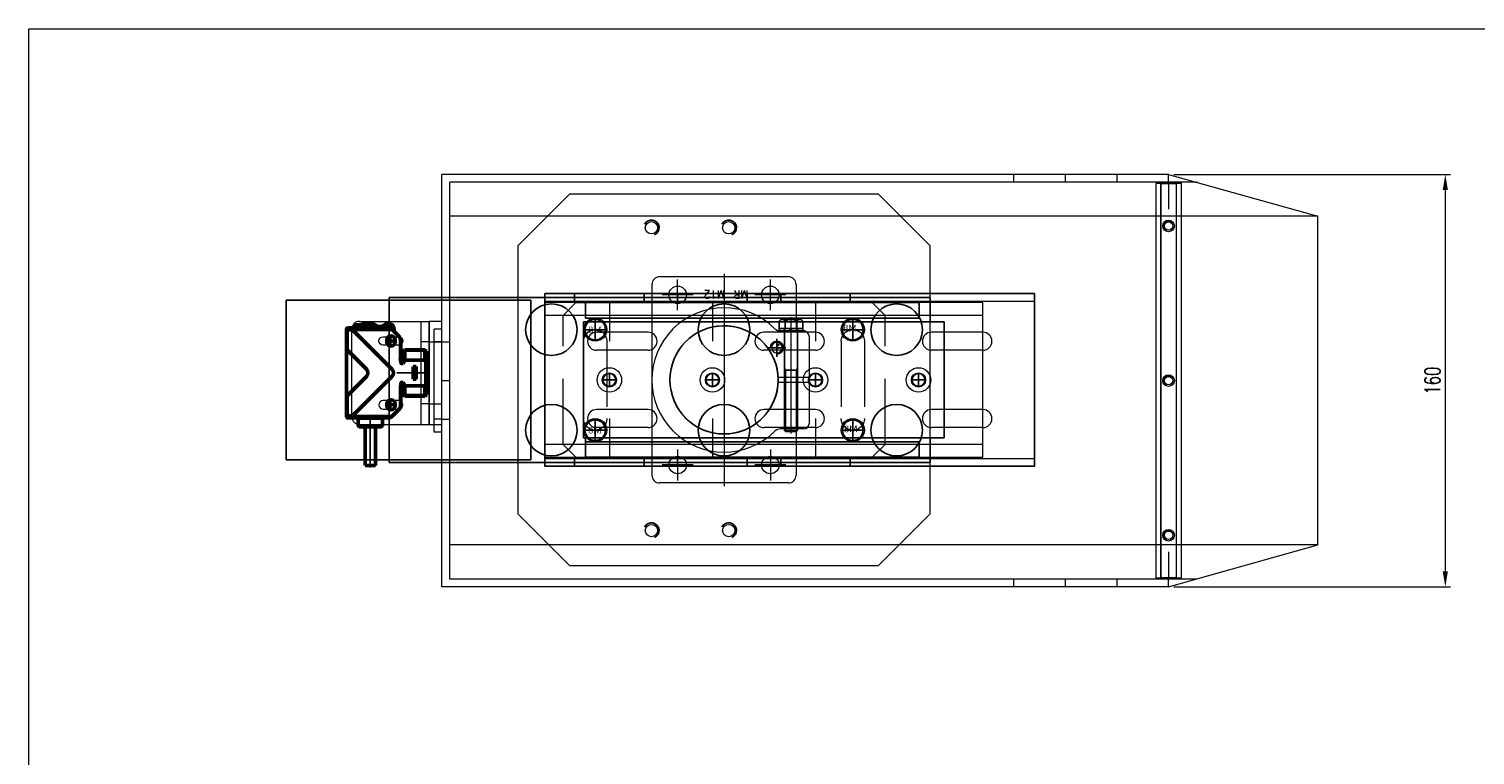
# Model space of a CAD drawing. Header units: millimetres. Extents: x -7334 to -6379, y -11555 to -10893.
# Tile 2 of 3: x -7334 to -6773, y -11174 to -10893. Entities that reach past the tile are written whole.
import ezdxf

# ---------------------------------------------------------------- set-up
doc = ezdxf.new("R2010")
doc.units = ezdxf.units.MM
doc.header["$LTSCALE"] = 4
for name, pattern in [('CENTER', [50.8, 31.75, -6.35, 6.35, -6.35]), ('DASHED', [0.2068, 0.1655, -0.0413]), ('HIDDEN', [9.525, 6.35, -3.175])]:
    doc.linetypes.add(name, pattern=pattern)
doc.layers.get('0').update_dxf_attribs({"lineweight": 15})
for name, color, linetype in [('0_숨은선', 2, 'HIDDEN'), ('250', 7, 'Continuous'), ('3', 3, 'Continuous'), ('BOM', 6, 'Continuous'), ('BOM-UDEF', 3, 'Continuous'), ('CL', 1, 'CENTER'), ('FL', 1, 'Continuous')]:
    doc.layers.add(name, color=color, linetype=linetype)
for name, color, linetype, lineweight in [('1', 1, 'CENTER', 15), ('2', 2, 'HIDDEN', 13), ('2d ConnectionPoints', 7, 'Continuous', 50), ('6', 1, 'Continuous', 15), ('AM_0', 7, 'Continuous', 50), ('AM_4', 3, 'Continuous', 25), ('AM_5', 3, 'Continuous', 25), ('AM_7', 7, 'CENTER', 25), ('AM_9', 6, 'DASHED', 25), ('도면층1', 4, 'Continuous', 15)]:
    doc.layers.add(name, color=color, linetype=linetype, lineweight=lineweight)
doc.styles.add('HCM', font='romans', dxfattribs={"bigfont": 'hcm'})
doc.styles.add('SET', font='ROMANS.SHX', dxfattribs={"width": 0.7})
doc.styles.get("Standard").update_dxf_attribs({"font": 'batang.ttc'})
doc.dimstyles.new('SCALE 1', dxfattribs={"dimtxt": 3, "dimasz": 3, "dimexe": 1, "dimexo": 1, "dimgap": 1, "dimtad": 1, "dimdec": 3, "dimzin": 12, "dimdsep": 46, "dimtxsty": 'SET', "dimcen": 0, "dimclrd": 3, "dimclre": 3, "dimclrt": 2, "dimadec": 4, "dimazin": 3, "dimtfac": 1, "dimtdec": 3, "dimtmove": 0, "dimatfit": 2, "dimfxl": 0, "dimlwd": 5, "dimlwe": 5, "dimarcsym": 0})

# ---------------------------------------------------------------- blocks, each defined once
blk = doc.blocks.new('*D141')
at = {"color": 3, "lineweight": 5}
for p, q in [((-6889.73, -10949.02), (-6782.3, -10949.02)), ((-6784.3, -10955.02), (-6784.3, -11103.02)), ((-6889.73, -11109.02), (-6782.3, -11109.02))]:
    blk.add_line(p, q, dxfattribs=at)
at = {"color": 3}
for points in [[(-6783.3, -10955.02), (-6785.3, -10955.02), (-6784.3, -10949.02)], [(-6785.3, -11103.02), (-6783.3, -11103.02), (-6784.3, -11109.02)]]:
    blk.add_solid(points, dxfattribs=at)
at = {"layer": 'Defpoints', "color": 0}
for p in [(-6891.73, -10949.02), (-6891.73, -11109.02), (-6784.3, -11109.02)]:
    blk.add_point(p, dxfattribs=at)
at = {"color": 2, "insert": (-6789.3, -11029.02), "char_height": 6, "attachment_point": 5, "rotation": 90, "style": 'SET'}
blk.add_mtext('160', dxfattribs=at)
blk = doc.blocks.new('A$C430e0788')
blk.add_lwpolyline([(20, 0), (140, 0), (160, 20), (160, 124), (140, 144), (20, 144), (0, 124), (0, 20)], close=True)
for centre, radius in [((51.82, 131.02), 2.4), ((81.82, 131.02), 2.4), ((30, 91.5), 4.5), ((130, 91.5), 4.5), ((30, 52.5), 4.5), ((130, 52.5), 4.5), ((51.82, 13.52), 2.4), ((81.82, 13.52), 2.4)]:
    blk.add_circle(centre, radius)
at = {"layer": '3'}
for centre in [(51.82, 131.02), (81.82, 131.02), (51.82, 13.52), (81.82, 13.52)]:
    blk.add_arc(centre, 3, 293.6251, 151.3694, dxfattribs=at)
at = {"layer": 'BOM'}
blk.add_circle((80, 72), 21, dxfattribs=at)
blk = doc.blocks.new('A$Ca751dbb9')
for p, q in [((0, 3, 0), (0, 0, 0)), ((40, 3), (0, 3)), ((40, 0), (0, 0)), ((40, 3), (40, 0))]:
    blk.add_line(p, q)
at = {"layer": '1'}
for p, q in [((5, 3), (5, 0)), ((35, 3), (35, 0))]:
    blk.add_line(p, q, dxfattribs=at)
blk = doc.blocks.new('A$C5eca8052')
at = {"layer": '2d ConnectionPoints'}
blk.add_point((22.35, 19.15), dxfattribs=at)
at = {"layer": 'AM_0'}
for p, q in [((11.14, 50.74), (13.96, 53.56)), ((13.1, 53.65), (13.1, 52.7)), ((13.96, 38.06), (29.25, 53.35)), ((15.1, 55.65), (15.57, 55.65)), ((31.25, 54.15), (15.38, 54.15)), ((15.71, 55.65), (15.71, 54.15)), ((17.2, 55.17), (17.48, 55.01)), ((22.17, 55.33), (19.85, 54.73)), ((20.03, 54.85), (20, 54.85)), ((22.85, 55.65), (21.94, 55.65)), ((22.85, 55.65), (22.85, 55.57)), ((24.66, 55.65), (23.75, 55.65)), ((23.75, 55.57), (23.75, 55.65)), ((24.03, 55.35), (24.57, 55.25)), ((24.57, 55.25), (24.57, 54.15)), ((26.55, 55.27), (28.05, 55.27)), ((26.55, 55.27), (26.55, 55.03)), ((26.85, 55.27), (26.85, 55.02)), ((27.07, 55.02), (28.4, 55.02)), ((27.3, 55.27), (27.3, 55.02)), ((27.52, 55.27), (27.52, 55.02)), ((28.05, 55.27), (28.05, 55.02)), ((28.6, 54.82), (28.6, 54.15)), ((31.25, 53.35), (29.25, 53.35)), ((31.36, 53.15), (31.36, 45.56)), ((31.55, 53.85), (31.55, 19.45)), ((1.16, 45.65), (0.55, 45.04)), ((0.55, 45.04), (0.55, 28.26)), ((8.9, 45.65), (1.16, 45.65)), ((1.16, 45.65), (1.16, 41.62)), ((9.55, 45), (8.9, 45.65)), ((8.9, 45.65), (8.9, 41.62)), ((10.25, 45), (9.55, 45)), ((9.55, 45), (9.55, 40.32)), ((10.55, 40.96), (10.55, 49.32)), ((12.7, 49.35), (12.7, 48.7)), ((16, 48.7), (16, 49.35)), ((23.86, 38.06), (31.36, 45.56)), ((0.85, 41.04), (0.55, 40.96)), ((1.16, 41.62), (0.85, 41.04)), ((0.85, 41.04), (0.85, 32.26)), ((8.9, 41.62), (1.16, 41.62)), ((10.25, 40.32), (9.55, 40.32)), ((11.05, 41.62), (10.55, 41.62)), ((5.75, 39.15), (4.55, 39.15)), ((4.55, 39.15), (4.55, 34.15)), ((4.55, 34.15), (5.75, 34.15)), ((5.75, 34.15), (5.75, 39.15)), ((29.25, 19.95), (13.96, 35.24)), ((31.36, 27.74), (23.86, 35.24)), ((0.55, 32.34), (0.85, 32.26)), ((0.55, 28.26), (1.16, 27.65)), ((0.85, 32.26), (1.16, 31.68)), ((1.16, 31.68), (8.9, 31.68)), ((1.16, 31.68), (1.16, 27.65)), ((8.9, 31.68), (8.9, 27.65)), ((8.9, 27.65), (9.55, 28.3)), ((9.55, 32.98), (10.25, 32.98)), ((9.55, 32.98), (9.55, 28.3)), ((9.55, 28.3), (10.25, 28.3)), ((10.55, 32.34), (10.55, 23.98)), ((10.55, 31.68), (11.05, 31.68)), ((1.16, 27.65), (8.9, 27.65)), ((13.96, 19.74), (11.14, 22.56)), ((12.7, 24.6), (12.7, 23.95)), ((16, 23.95), (16, 24.6)), ((31.36, 27.74), (31.36, 20.15)), ((31.25, 19.15), (15.38, 19.15)), ((17.6, 19.05), (17.6, 16.15)), ((27.1, 19.05), (17.6, 19.05)), ((27.1, 16.15), (27.1, 19.05)), ((29.25, 19.95), (31.25, 19.95)), ((26.7, 15.75), (18, 15.75)), ((20.3, 15.75), (20.3, 0.75)), ((24.4, 0.75), (24.4, 15.75)), ((24.4, 0.75), (20.3, 0.75))]:
    blk.add_line(p, q, dxfattribs=at)
for points in [[(13.6, 54.97), (13.48, 54.82), (13.38, 54.66), (13.25, 54.41), (13.16, 54.14), (13.12, 53.9), (13.1, 53.66), (13.1, 53.65)], [(13.96, 53.56), (14.13, 53.71), (14.31, 53.84), (14.57, 53.98), (14.86, 54.08), (15.25, 54.15), (15.34, 54.15), (15.37, 54.15), (15.38, 54.15)], [(17.2, 55.17), (16.77, 55.4), (16.28, 55.56), (16, 55.62), (15.71, 55.65)], [(19.85, 54.73), (19.33, 54.64), (18.8, 54.64), (18.28, 54.71), (17.78, 54.87), (17.48, 55.01)], [(20.03, 54.85), (20.07, 54.89), (20.08, 54.91)], [(20.08, 54.91), (20.35, 55.13), (20.71, 55.36), (21.12, 55.53), (21.52, 55.62), (21.94, 55.65)], [(24.03, 55.35), (23.5, 55.44), (22.94, 55.44), (22.55, 55.4), (22.17, 55.33)], [(22.85, 55.57), (23.39, 55.59), (23.75, 55.57)], [(27.07, 55.02), (26.45, 55.03), (25.83, 55.08), (25.19, 55.15), (24.57, 55.25)], [(24.66, 55.65), (24.94, 55.64), (25.23, 55.59), (25.65, 55.47), (26.05, 55.27), (26.29, 55.1), (26.37, 55.04)], [(28.6, 54.82), (28.6, 54.82), (28.59, 54.89), (28.55, 54.95), (28.5, 54.99), (28.4, 55.02)], [(31.25, 53.35), (31.26, 53.35), (31.28, 53.34), (31.3, 53.32), (31.33, 53.29), (31.35, 53.21), (31.36, 53.15)], [(9.55, 40.32), (9.25, 40.95), (8.9, 41.62)], [(10.55, 40.96), (10.54, 40.81), (10.51, 40.67), (10.47, 40.53), (10.39, 40.4), (10.34, 40.35), (10.28, 40.32), (10.25, 40.32)], [(10.55, 42.31), (10.57, 42.14), (10.62, 41.97), (10.73, 41.79), (10.85, 41.69), (10.95, 41.64), (11.05, 41.62)], [(8.9, 31.68), (9.24, 32.32), (9.55, 32.98)], [(10.25, 32.98), (10.29, 32.97), (10.35, 32.94), (10.41, 32.87), (10.49, 32.71), (10.53, 32.53), (10.55, 32.35), (10.55, 32.34)], [(11.05, 31.68), (10.95, 31.66), (10.85, 31.61), (10.72, 31.5), (10.65, 31.39), (10.6, 31.27), (10.56, 31.13), (10.55, 30.99)], [(15.38, 19.15), (15.37, 19.15), (15.34, 19.15), (15.25, 19.15), (14.86, 19.22), (14.58, 19.32), (14.31, 19.46), (14.13, 19.59), (13.96, 19.74)], [(31.36, 20.15), (31.35, 20.08), (31.33, 20.02), (31.31, 19.98), (31.28, 19.96), (31.26, 19.95), (31.25, 19.95)]]:
    blk.add_lwpolyline(points, dxfattribs=at)
for centre, radius, start, end in [((12.55, 49.32), 2, 135, 180), ((14.35, 49.35), 1.65, 0, 180), ((15.1, 53.65), 2, 90, 138.5904), ((15.57, 52.65), 3, 87.3447, 90), ((20.4, 54.55), 0.5, 143.0871, 155.2225), ((31.25, 53.85), 0.3, 0, 90), ((10.25, 45.3), 0.3, 270, 0), ((14.35, 48.7), 1.65, 180, 0), ((15.38, 36.65), 2, 135, 225), ((25.28, 36.65), 2, 135, 225), ((10.25, 28), 0.3, 0, 90), ((12.55, 23.98), 2, 180, 225), ((14.35, 24.6), 1.65, 0, 180), ((14.35, 23.95), 1.65, 180, 0), ((18.45, 18.75), 0.4, 48.5903, 90), ((26.25, 18.75), 0.4, 90, 131.4097), ((31.25, 19.45), 0.3, 270, 0), ((18, 16.15), 0.4, 180, 270), ((26.7, 16.15), 0.4, 270, 0)]:
    blk.add_arc(centre, radius, start, end, dxfattribs=at)
at = {"layer": 'AM_4'}
for p, q in [((11.14, 50.74), (11.49, 50.38)), ((14.26, 53.15), (11.49, 50.38)), ((13.6, 54.97), (13.6, 53.2)), ((13.9, 53.5), (14.26, 53.15)), ((14.32, 53.27), (14.26, 53.15)), ((14.26, 53.15), (29.05, 53.15)), ((17.48, 55.01), (17.48, 54.15)), ((20.52, 54.91), (20.08, 54.91)), ((21.82, 55.24), (21.82, 54.15)), ((27.51, 55.02), (27.51, 54.15)), ((31.25, 53.35), (31.25, 54.15)), ((31.55, 53.15), (31.36, 53.15)), ((10.25, 45), (10.25, 40.32)), ((10.55, 49.32), (11.05, 49.32)), ((11.05, 49.32), (11.05, 41.62)), ((31.25, 27.85), (31.25, 45.45)), ((10.25, 32.98), (10.25, 28.3)), ((11.05, 31.68), (11.05, 23.98)), ((10.55, 23.98), (11.05, 23.98)), ((11.14, 22.56), (11.49, 22.92)), ((11.49, 22.92), (14.26, 20.15)), ((13.9, 19.8), (14.26, 20.15)), ((14.26, 20.15), (14.32, 20.03)), ((14.26, 20.15), (29.05, 20.15)), ((31.25, 19.15), (31.25, 19.95)), ((31.36, 20.15), (31.55, 20.15)), ((27.1, 16.15), (17.6, 16.15))]:
    blk.add_line(p, q, dxfattribs=at)
for points in [[(15.38, 54.15), (15.37, 54.15), (15.37, 54.15), (15.36, 54.15), (15.35, 54.15), (15.33, 54.15), (15.3, 54.15), (15.25, 54.14), (15.16, 54.12), (14.99, 54.05), (14.9, 53.99), (14.73, 53.86), (14.57, 53.68), (14.53, 53.62), (14.42, 53.46), (14.32, 53.27)], [(14.32, 20.03), (14.42, 19.85), (14.53, 19.68), (14.57, 19.62), (14.73, 19.45), (14.9, 19.31), (14.99, 19.25), (15.16, 19.18), (15.25, 19.16), (15.3, 19.15), (15.33, 19.15), (15.35, 19.15), (15.36, 19.15), (15.37, 19.15), (15.37, 19.15), (15.38, 19.15)]]:
    blk.add_lwpolyline(points, dxfattribs=at)
for centre, start, end in [((12.55, 49.32), 135, 180), ((12.55, 23.98), 180, 225)]:
    blk.add_arc(centre, 1.5, start, end, dxfattribs=at)
for centre, major_axis, start_param, end_param in [((14.32, 53.21), (0.354, -0.354), 1.656688, 3.141593), ((14.32, 20.09), (0.354, 0.354), 3.141593, 4.626497)]:
    blk.add_ellipse(centre, major_axis=major_axis, ratio=0.086104, start_param=start_param, end_param=end_param, dxfattribs=at)
at = {"layer": 'AM_5'}
for p, q in [((0.55, 45.04), (9.51, 45.04)), ((0.55, 28.26), (9.51, 28.26))]:
    blk.add_line(p, q, dxfattribs=at)
at = {"layer": 'AM_7'}
for p, q in [((14.35, 46.97), (14.35, 51.08)), ((23.3, 55.73), (23.3, 54.08)), ((12.62, 49.35), (16.08, 49.35)), ((12.62, 48.7), (16.08, 48.7)), ((0, 36.65), (12.1, 36.65)), ((12.62, 24.6), (16.08, 24.6)), ((12.62, 23.95), (16.08, 23.95)), ((14.35, 22.22), (14.35, 26.33)), ((22.35, 19.53), (22.35, 0))]:
    blk.add_line(p, q, dxfattribs=at)
at = {"layer": 'AM_9'}
for p, q in [((18.01, 54.79), (18.01, 54.15)), ((18.05, 54.77), (18.05, 54.15)), ((18.47, 54.68), (18.47, 54.15)), ((18.51, 54.67), (18.47, 54.68)), ((18.51, 54.15), (18.51, 54.67)), ((19, 54.63), (19, 54.15)), ((19.9, 54.55), (19.9, 54.15)), ((26.7, 54.55), (19.9, 54.55)), ((20.03, 54.85), (26.6, 54.85)), ((26.52, 54.91), (20.52, 54.91)), ((22.85, 54.85), (22.85, 55.57)), ((23.75, 54.85), (23.75, 55.57)), ((24.61, 55.24), (24.55, 55.25)), ((26.25, 55.04), (26.25, 54.15)), ((26.37, 55.04), (26.52, 54.91)), ((26.7, 54.15), (26.7, 54.55)), ((26.78, 55.02), (26.78, 54.15)), ((26.8, 54.15), (26.8, 55.02)), ((27.07, 55.27), (27.07, 55.02)), ((27.86, 55.02), (27.86, 54.15)), ((27.89, 55.02), (27.89, 54.15)), ((28, 54.15), (28, 55.02)), ((28.21, 55.02), (28.21, 54.15)), ((28.37, 55.02), (28.37, 54.15)), ((31.15, 53.15), (31.15, 19.75)), ((31.15, 53.15), (31.36, 53.15)), ((31.15, 52.65), (31.55, 52.65)), ((1.25, 44.5), (0.55, 44.5)), ((1.25, 44.45), (0.55, 44.45)), ((1.25, 40.65), (0.55, 40.65)), ((1.25, 40.59), (0.55, 40.59)), ((1.25, 40.34), (0.55, 40.34)), ((1.25, 40.3), (0.55, 40.3)), ((1.25, 44.5), (1.25, 28.8)), ((1.25, 33), (0.55, 33)), ((1.25, 32.96), (0.55, 32.96)), ((1.25, 32.71), (0.55, 32.71)), ((1.25, 32.65), (0.55, 32.65)), ((0.55, 28.85), (1.25, 28.85)), ((0.55, 28.8), (1.25, 28.8)), ((31.15, 20.25), (31.55, 20.25)), ((31.15, 19.75), (31.55, 19.75))]:
    blk.add_line(p, q, dxfattribs=at)
blk.add_lwpolyline([(26.52, 54.91), (26.54, 54.88), (26.57, 54.85)], dxfattribs=at)
for centre, radius, start, end in [((15.57, 52.65), 3, 78.6645, 87.3447), ((19.02, 57.97), 3.34, 237.047, 246.0865), ((19.02, 57.97), 3.34, 249.0475, 252.3714), ((20.4, 54.55), 0.5, 155.2225, 180), ((26.2, 54.55), 0.5, 0, 36.9129)]:
    blk.add_arc(centre, radius, start, end, dxfattribs=at)
blk = doc.blocks.new('A$C78ed14be')
for p, q in [((3, 40), (30, 40)), ((27, 0), (27, 40)), ((30, 0), (30, 40)), ((0, 3), (0, 37)), ((3, 0), (30, 0))]:
    blk.add_line(p, q)
at = {"elevation": 0}
for points in [[(18.2, 30.73), (12.2, 30.73, -1), (12.2, 34.03), (18.2, 34.03, -1)], [(18.2, 9.28), (12.2, 9.28, 1), (12.2, 5.98), (18.2, 5.98, 1)]]:
    blk.add_lwpolyline(points, format="xyb", close=True, dxfattribs=at)
for centre, start, end in [((3, 37), 90, 180), ((3, 3), 180, 270)]:
    blk.add_arc(centre, 3, start, end)
at = {"layer": '1'}
for p, q in [((30, 32), (27, 32)), ((30, 8), (27, 8))]:
    blk.add_line(p, q, dxfattribs=at)
blk = doc.blocks.new('A$C9f5805a2')
blk.add_lwpolyline([(0, 6), (153, 6), (153, 0), (0, 0)], close=True)
for centre in [(16.5, 3), (76.5, 3), (136.5, 3)]:
    blk.add_circle(centre, 2.25)
blk = doc.blocks.new('A$Cd38d1bc9')
for p, q in [((153, 8), (0, 8)), ((153, 2), (0, 2))]:
    blk.add_line(p, q)
blk.add_lwpolyline([(153, 10), (0, 10), (0, 0), (153, 0)], close=True)
for centre in [(16.5, 5), (76.5, 5), (136.5, 5)]:
    blk.add_circle(centre, 1.6)
at = {"layer": '1'}
for p, q in [((10, 5), (0, 5)), ((153, 5), (143, 5))]:
    blk.add_line(p, q, dxfattribs=at)
at = {"layer": '3'}
for centre in [(16.5, 5), (76.5, 5), (136.5, 5)]:
    blk.add_arc(centre, 2, 304.5657, 159.6955, dxfattribs=at)
blk = doc.blocks.new('A$C6d5f4aa4')
for p, q in [((22.22, 59.44), (22.22, 49.84)), ((24.22, 61), (40.22, 61)), ((40.22, 61), (40.22, 48.98)), ((42.22, 61), (58.22, 61)), ((42.22, 61), (42.22, 48.98)), ((60.22, 59), (60.22, 49.84)), ((1.22, 53), (1.22, 3)), ((4.22, 56), (22.22, 56)), ((60.22, 56), (78.22, 56)), ((81.22, 53), (81.22, 3)), ((4.22, 0), (78.22, 0))]:
    blk.add_line(p, q)
for centre in [(8.22, 46), (74.22, 46), (8.22, 10), (74.22, 10)]:
    blk.add_circle(centre, 3.4)
for centre, radius, start, end in [((24.22, 59), 2, 90, 180), ((58.22, 59), 2, 0, 90), ((4.22, 53), 3, 90, 180), ((78.22, 53), 3, 0, 90), ((41.22, 28), 28, 135.2087, 44.7913), ((41.22, 28), 21, 92.7294, 87.2706), ((19.22, 49.84), 3, 315.2087, 0), ((63.22, 49.84), 3, 180, 224.7913), ((4.22, 3), 3, 180, 270), ((78.22, 3), 3, 270, 0)]:
    blk.add_arc(centre, radius, start, end)
at = {"layer": '1'}
for p, q in [((8.22, 52.02), (8.22, 39.98)), ((16.92, 54), (62.02, 54)), ((17.11, 54), (61.84, 54)), ((74.22, 52.02), (74.22, 39.98)), ((14.22, 46), (2.21, 46)), ((68.22, 46), (80.24, 46)), ((0, 28), (82.41, 28)), ((8.22, 16.02), (8.22, 3.98)), ((74.22, 16.02), (74.22, 3.98)), ((14.22, 10), (2.21, 10)), ((68.22, 10), (80.24, 10))]:
    blk.add_line(p, q, dxfattribs=at)
at = {"layer": '3'}
for p, q in [((17.72, 57.45), (17.72, 50.55)), ((18.42, 58.6), (21.22, 58.6)), ((18.42, 56.31), (21.22, 56.31)), ((21.22, 58.6), (21.22, 49.4)), ((21.22, 58.6), (22.22, 58.6)), ((21.22, 56.5), (60.82, 56.5)), ((36.75, 56.5), (37.44, 56.1)), ((37.44, 56.5), (37.44, 51.5)), ((60.82, 56.5), (61.22, 56.1)), ((60.82, 56.5), (60.82, 51.5)), ((18.42, 51.69), (21.22, 51.69)), ((21.22, 54.53), (22.22, 53.67)), ((21.22, 54.13), (22.22, 53.28)), ((60.82, 51.5), (21.22, 51.5)), ((36.75, 51.5), (37.44, 51.9)), ((37.44, 56.1), (61.22, 56.1)), ((37.44, 51.9), (61.22, 51.9)), ((61.22, 51.9), (60.82, 51.5)), ((61.22, 56.1), (61.22, 51.9)), ((21.22, 49.4), (18.42, 49.4)), ((21.22, 49.4), (22.22, 49.4))]:
    blk.add_line(p, q, dxfattribs=at)
for centre, radius, start, end in [((19.01, 57.45), 1.29, 117.134, 242.866), ((21.88, 54), 4.16, 146.275, 213.725), ((19.01, 50.55), 1.29, 117.134, 242.866)]:
    blk.add_arc(centre, radius, start, end, dxfattribs=at)
at = {"layer": '6', "style": 'HCM'}
blk.add_text('MR-M12', height=3, rotation=270, dxfattribs=at).set_placement((6.59, 37.54))
blk = doc.blocks.new('A$C81a78293')
blk.add_lwpolyline([(0, 0), (5, 0), (5, 40), (0, 40)], close=True)
at = {"layer": '1'}
for p, q in [((0, 32), (5, 32)), ((0, 8), (5, 8))]:
    blk.add_line(p, q, dxfattribs=at)
blk = doc.blocks.new('A$Cd212e8a3')
for p, q in [((0, 67.5, 0), (190, 67.5, 0)), ((0, 67.5, 0), (0, 64.5, 0)), ((0, 67.5, 0), (0, 0.5, 0)), ((190, 67.5, 0), (190, 0.5, 0)), ((0, 64.5, 0), (190, 64.5, 0)), ((40, 52.5, 0), (20, 52.5, 0)), ((105, 52.5, 0), (85, 52.5, 0)), ((170, 52.5, 0), (150, 52.5, 0)), ((40, 45.5, 0), (20, 45.5, 0)), ((105, 45.5, 0), (85, 45.5, 0)), ((170, 45.5, 0), (150, 45.5, 0)), ((40, 22.5, 0), (20, 22.5, 0)), ((105, 22.5, 0), (85, 22.5, 0)), ((170, 22.5, 0), (150, 22.5, 0)), ((40, 15.5, 0), (20, 15.5, 0)), ((105, 15.5, 0), (85, 15.5, 0)), ((170, 15.5, 0), (150, 15.5, 0)), ((0, 3.5, 0), (190, 3.5, 0)), ((0, 3.5, 0), (0, 0.5, 0)), ((0, 0.5, 0), (190, 0.5, 0))]:
    blk.add_line(p, q)
for centre, start, end in [((20, 49, 0), 90, 270), ((40, 49, 0), 270, 90), ((85, 49, 0), 90, 270), ((105, 49, 0), 270, 90), ((150, 49, 0), 90, 270), ((170, 49, 0), 270, 90), ((20, 19, 0), 90, 270), ((40, 19, 0), 270, 90), ((85, 19, 0), 90, 270), ((105, 19, 0), 270, 90), ((150, 19, 0), 90, 270), ((170, 19, 0), 270, 90)]:
    blk.add_arc(centre, 3.5, start, end)
at = {"layer": '0_숨은선'}
for p, q in [((11.5, 64.5, 0), (11.5, 67.5, 0)), ((38.5, 64.5, 0), (38.5, 67.5, 0)), ((51.5, 64.5, 0), (51.5, 67.5, 0)), ((78.5, 64.5, 0), (78.5, 67.5, 0)), ((91.53, 67.5, 0), (91.53, 64.5, 0)), ((91.53, 64.5, 0), (91.53, 67.5, 0)), ((118.5, 64.5, 0), (118.5, 67.5, 0)), ((11.5, 0.5, 0), (11.5, 3.5, 0)), ((38.5, 0.5, 0), (38.5, 3.5, 0)), ((51.5, 0.5, 0), (51.5, 3.5, 0)), ((78.5, 0.5, 0), (78.5, 3.5, 0)), ((91.53, 3.5, 0), (91.53, 0.5, 0)), ((118.5, 0.5, 0), (118.5, 3.5, 0))]:
    blk.add_line(p, q, dxfattribs=at)
blk = doc.blocks.new('A$C2faca6d7')
for p, q in [((282.06, 160), (0, 160, 0)), ((0, 0, 0), (0, 160, 0)), ((282.06, 160), (340, 143.76, 0)), ((3, 3, 0), (3, 157, 0)), ((293.13, 157, 0), (3, 157, 0)), ((340, 143.76, 0), (3, 143.76)), ((340, 16.24, 0), (340, 143.76, 0)), ((340, 16.24, 0), (3, 16.24, 0)), ((282.06, 0), (340, 16.24, 0)), ((292.77, 3, 0), (3, 3, 0)), ((282.06, 0), (0, 0, 0))]:
    blk.add_line(p, q)
at = {"layer": '1'}
for p, q in [((222.06, 157), (222.06, 160)), ((242.06, 157), (242.06, 160)), ((262.06, 157), (262.06, 160)), ((282.06, 157), (282.06, 160)), ((0, 95), (3, 95)), ((0, 80), (3, 80)), ((0, 65, 0), (3, 65, 0)), ((222.06, 0), (222.06, 3)), ((242.06, 0), (242.06, 3)), ((262.06, 0), (262.06, 3)), ((282.06, 0), (282.06, 3))]:
    blk.add_line(p, q, dxfattribs=at)
at = {"layer": 'BOM'}
blk.add_lwpolyline([(40, 113.77), (230, 113.77), (230, 46.77), (40, 46.77)], close=True, dxfattribs=at)
blk = doc.blocks.new('A$C2013f792')
for p, q in [((170, 55), (0, 55)), ((170, 5), (0, 5))]:
    blk.add_line(p, q)
blk.add_lwpolyline([(0, 0), (170, 0), (170, 60), (0, 60)], close=True)
for centre, radius in [((25, 30), 4.75), ((65, 30), 4.75), ((105, 30), 4.75), ((145, 30), 4.75), ((25, 30), 2.75), ((65, 30), 2.75), ((105, 30), 2.75), ((145, 30), 2.75)]:
    blk.add_circle(centre, radius)
at = {"layer": '1'}
for p, q in [((25, 60), (25, 45)), ((65, 60), (65, 45)), ((105, 60), (105, 45)), ((25, 15), (25, 0)), ((65, 15), (65, 0)), ((105, 15), (105, 0))]:
    blk.add_line(p, q, dxfattribs=at)
blk = doc.blocks.new('A$C8f3f32d5')
blk.add_line((65, 47.5, 1736.68), (65, 41.5, 1736.68))
blk.add_line((65, 47.5, 1736.68), (65, 41.5, 1736.68))
blk.add_circle((65, 44.5, 1736.68), 2.07)
at = {"layer": '2'}
for p, q in [((23, 57, 1736.68), (28, 62, 1736.68)), ((143, 62, 1736.68), (28, 62, 1736.68)), ((143, 62, 1736.68), (148, 57, 1736.68)), ((23, 7, 1736.68), (23, 57, 1736.68)), ((148, 7, 1736.68), (148, 57, 1736.68)), ((31, 47, 1736.68), (31, 17, 1736.68)), ((40, 47, 1736.68), (40, 17, 1736.68)), ((131, 47, 1736.68), (131, 17, 1736.68)), ((140, 47, 1736.68), (140, 17, 1736.68)), ((23, 7, 1736.68), (28, 2, 1736.68)), ((143, 2, 1736.68), (148, 7, 1736.68)), ((143, 2, 1736.68), (28, 2, 1736.68))]:
    blk.add_line(p, q, dxfattribs=at)
for centre, start, end in [((35.5, 47, 1736.68), 0, 180), ((135.5, 47, 1736.68), 0, 180), ((35.5, 17, 1736.68), 180, 0), ((135.5, 17, 1736.68), 180, 0)]:
    blk.add_arc(centre, 4.5, start, end, dxfattribs=at)
at = {"layer": '250', "color": 0}
for p, q in [((215.5, 64, 1736.68), (5.5, 64, 1736.68)), ((5.5, 64, 1736.68), (5.5, 54.5, 1736.68)), ((140.5, 64, 1736.68), (160.5, 64, 1736.68)), ((140.5, 63, 1736.68), (140.5, 63, 1736.68)), ((160.5, 63, 1736.68), (255.5, 63, 1736.68)), ((160.5, 1, 1736.68), (160.5, 63, 1736.68)), ((160.5, 63, 1736.68), (160.5, 1, 1736.68)), ((215.5, 64, 1736.68), (215.5, 64, 1736.68)), ((215.5, 64, 1736.68), (215.5, 63, 1736.68)), ((215.5, 63, 1736.68), (215.5, 64, 1736.68)), ((215.5, 64, 1736.68), (215.5, 1, 1736.68)), ((255.5, 63, 1736.68), (255.5, 1, 1736.68)), ((0, 9.5, 1736.68), (0, 54.5, 1736.68)), ((0, 54.5, 1736.68), (0, 54.5, 1736.68)), ((0, 54.5, 1736.68), (140, 54.5, 1736.68)), ((140, 54.5, 1736.68), (140, 9.5, 1736.68)), ((0, 32, 1736.68), (0, 32, 1736.68)), ((140, 32, 1736.68), (140, 32, 1736.68)), ((140, 32, 1736.68), (140, 9.5, 1736.68)), ((140, 9.5, 1736.68), (0, 9.5, 1736.68)), ((5.5, 0, 1736.68), (5.5, 9.5, 1736.68)), ((140, 9.5, 1736.68), (140, 9.5, 1736.68)), ((215.5, 0, 1736.68), (5.5, 0, 1736.68)), ((140.5, 1, 1736.68), (140.5, 1, 1736.68)), ((160.5, 0, 1736.68), (140.5, 0, 1736.68)), ((160.5, 1, 1736.68), (255.5, 1, 1736.68)), ((215.5, 1, 1736.68), (215.5, 0, 1736.68))]:
    blk.add_line(p, q, dxfattribs=at)
at = {"layer": '250', "color": 4}
for p, q in [((9.74, 56, 1736.68), (9.74, 62, 1736.68)), ((9.74, 62, 1736.68), (9.74, 62, 1736.68)), ((9.74, 62, 1736.68), (139.25, 62, 1736.68)), ((139.25, 62, 1736.68), (139.25, 56, 1736.68)), ((139.25, 56, 1736.68), (9.74, 56, 1736.68)), ((9.74, 56, 1736.68), (9.74, 56, 1736.68)), ((139.25, 56, 1736.68), (139.25, 56, 1736.68)), ((139.25, 8, 1736.68), (9.74, 8, 1736.68)), ((9.74, 8, 1736.68), (9.74, 2, 1736.68)), ((139.25, 9.5, 1736.68), (139.25, 8, 1736.68)), ((139.25, 8, 1736.68), (139.25, 8, 1736.68)), ((139.25, 2, 1736.68), (139.25, 8, 1736.68)), ((9.74, 2, 1736.68), (9.74, 2, 1736.68)), ((9.74, 2, 1736.68), (139.25, 2, 1736.68))]:
    blk.add_line(p, q, dxfattribs=at)
at = {"layer": '250', "color": 1}
for p, q in [((35.5, 51.5, 1736.68), (31.5, 51.5, 1736.68)), ((31.5, 51.5, 1736.68), (39.5, 51.5, 1736.68)), ((35.5, 47.5, 1736.68), (35.5, 55.5, 1736.68)), ((39.5, 51.5, 1736.68), (35.5, 51.5, 1736.68)), ((35.5, 51.5, 1736.68), (35.5, 47.5, 1736.68)), ((135.5, 51.5, 1736.68), (131.5, 51.5, 1736.68)), ((131.5, 51.5, 1736.68), (139.5, 51.5, 1736.68)), ((135.5, 47.5, 1736.68), (135.5, 55.5, 1736.68)), ((135.5, 55.5, 1736.68), (135.5, 51.5, 1736.68)), ((135.5, 51.5, 1736.68), (135.5, 47.5, 1736.68)), ((10, 29.5, 1736.68), (10, 34.5, 1736.68)), ((10, 34.5, 1736.68), (10, 32, 1736.68)), ((50, 29.5, 1736.68), (50, 34.5, 1736.68)), ((50, 34.5, 1736.68), (50, 32, 1736.68)), ((90, 29.5, 1736.68), (90, 34.5, 1736.68)), ((130, 29.5, 1736.68), (130, 34.5, 1736.68)), ((130, 34.5, 1736.68), (130, 32, 1736.68)), ((10, 32, 1736.68), (7.5, 32, 1736.68)), ((7.5, 32, 1736.68), (12.5, 32, 1736.68)), ((10, 32, 1736.68), (10, 29.5, 1736.68)), ((50, 32, 1736.68), (47.5, 32, 1736.68)), ((47.5, 32, 1736.68), (52.5, 32, 1736.68)), ((50, 32, 1736.68), (50, 29.5, 1736.68)), ((92.5, 32, 1736.68), (87.5, 32, 1736.68)), ((87.5, 32, 1736.68), (90, 32, 1736.68)), ((90, 32, 1736.68), (90, 29.5, 1736.68)), ((130, 32, 1736.68), (127.5, 32, 1736.68)), ((127.5, 32, 1736.68), (132.5, 32, 1736.68)), ((130, 32, 1736.68), (130, 29.5, 1736.68)), ((35.5, 12.5, 1736.68), (31.5, 12.5, 1736.68)), ((31.5, 12.5, 1736.68), (39.5, 12.5, 1736.68)), ((35.5, 8.5, 1736.68), (35.5, 16.5, 1736.68)), ((35.5, 16.5, 1736.68), (35.5, 12.5, 1736.68)), ((35.5, 12.5, 1736.68), (35.5, 8.5, 1736.68)), ((135.5, 12.5, 1736.68), (131.5, 12.5, 1736.68)), ((131.5, 12.5, 1736.68), (139.5, 12.5, 1736.68)), ((135.5, 8.5, 1736.68), (135.5, 16.5, 1736.68)), ((139.5, 12.5, 1736.68), (135.5, 12.5, 1736.68)), ((135.5, 12.5, 1736.68), (135.5, 12.5, 1736.68)), ((135.5, 12.5, 1736.68), (135.5, 8.5, 1736.68))]:
    blk.add_line(p, q, dxfattribs=at)
at = {"layer": '250', "color": 5}
for centre in [(18.5, 51.5, 1736.68), (85.5, 51.5, 1736.68), (152.5, 51.5, 1736.68), (18.5, 12.5, 1736.68), (85.5, 12.5, 1736.68), (152.5, 12.5, 1736.68)]:
    blk.add_circle(centre, 10, dxfattribs=at)
at = {"layer": '250', "color": 2}
for centre in [(35.5, 51.5, 1736.68), (135.5, 51.5, 1736.68), (35.5, 12.5, 1736.68), (135.5, 12.5, 1736.68)]:
    blk.add_circle(centre, 4, dxfattribs=at)
at = {"layer": '250', "color": 0}
for centre in [(10, 32, 1736.68), (50, 32, 1736.68), (90, 32, 1736.68), (130, 32, 1736.68)]:
    blk.add_circle(centre, 2.5, dxfattribs=at)
at = {"layer": 'BOM-UDEF'}
blk.add_circle((64.4, 45.6, 1736.68), 0.25, dxfattribs=at)
at = {"layer": 'CL'}
for p, q in [((65, 48, 1736.68), (65, 41, 1736.68)), ((68.5, 44.5, 1736.68), (61.5, 44.5, 1736.68))]:
    blk.add_line(p, q, dxfattribs=at)
at = {"layer": 'FL'}
blk.add_arc((65, 44.5, 1736.68), 2.5, 0, 270, dxfattribs=at)
at = {"layer": '250', "color": 3}
for p in [(33.95, 50.87, 1736.68), (132.94, 50.19, 1736.68), (33.64, 11.73, 1736.68), (132.98, 11.23, 1736.68)]:
    blk.add_text('M8', height=2.5, dxfattribs=at).set_placement(p)

msp = doc.modelspace()

# ---------------------------------------------------------------- linework, layer by layer
at = {"layer": '도면층1'}
msp.add_lwpolyline([(-7334.1205, -10892.562), (-6378.6887, -10892.562), (-6378.6887, -11555.1912), (-7334.1205, -11555.1912)], close=True, dxfattribs=at)

# ---------------------------------------------------------------- block references
for name, p in [('A$C2faca6d7', (-7173.7929, -11109.0207)), ('A$C430e0788', (-7144.2952, -11100.7327)), ('A$Cd212e8a3', (-7133.7929, -11062.753, 0)), ('A$C2013f792', (-7133.7929, -11058.753)), ('A$C78ed14be', (-7208.7929, -11046.0207)), ('A$C81a78293', (-7178.7929, -11046.0207))]:
    msp.add_blockref(name, p)
for name, p, rotation in [('A$Cd38d1bc9', (-6886.7294, -11105.5207), 90), ('A$C9f5805a2', (-6888.7294, -11105.5207), 90), ('A$C6d5f4aa4', (-7092.2952, -10987.5285), 270), ('A$Ca751dbb9', (-7176.7929, -11009.0207), 270)]:
    msp.add_blockref(name, p, dxfattribs=dict(rotation=rotation))
at = {"xscale": -1}
for name, p in [('A$C8f3f32d5', (-6978.7929, -11060.753, -1736.6836)), ('A$C5eca8052', (-7179.2429, -11062.6707, 0))]:
    msp.add_blockref(name, p, dxfattribs=at)

# ---------------------------------------------------------------- dimensions: what is measured, and where the dimension line sits
dim = msp.add_linear_dim(base=(-6784.2985, -11109.0207), p1=(-6891.7294, -10949.0207), p2=(-6891.7294, -11109.0207), angle=90, dimstyle='SCALE 1', override={"dimscale": 2})
dim.commit()
dim.dimension.update_dxf_attribs({"geometry": '*D141', "text_midpoint": (-6789.2985, -11029.0207)})

doc.saveas('drawing.dxf')
